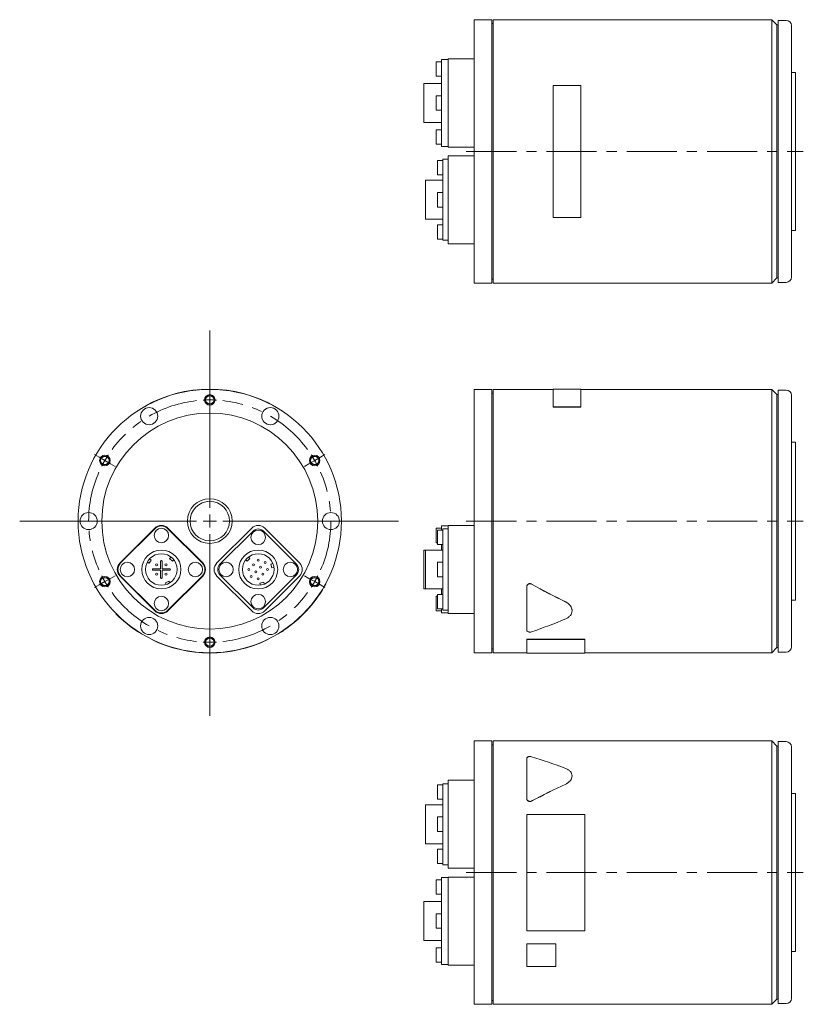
# Model space of a CAD drawing. Header units: millimetres. Extents: x 11 to 620, y 24 to 435.
# Tile 1 of 3: x 11 to 309, y 24 to 398. Entities that reach past the tile are written whole.
import ezdxf

# ---------------------------------------------------------------- set-up
doc = ezdxf.new("R2010")
doc.units = ezdxf.units.MM
doc.header["$LTSCALE"] = 1.5
doc.linetypes.add('CENTERX2', pattern=[20.32, 12.7, -2.54, 2.54, -2.54])

# ---------------------------------------------------------------- blocks, each defined once
blk = doc.blocks.new('SW_CENTERMARKSYMBOL_2')
at = {"color": 6, "linetype": 'Continuous', "lineweight": 0}
for p, q in [((0, 5), (0, 72.4)), ((-5, 0), (-72.18, 0)), ((0, 0), (-2.5, 0)), ((0, 0), (0, 2.5)), ((0, 0), (0, -2.5)), ((0, 0), (2.5, 0)), ((5, 0), (71.7, 0)), ((0, -5), (0, -73.95))]:
    blk.add_line(p, q, dxfattribs=at)
blk = doc.blocks.new('SW_CENTERMARKSYMBOL_3')
at = {"color": 6, "linetype": 'CENTERX2', "lineweight": 0}
for p, q in [((-42, -21.75), (-43.73, -20.75)), ((-39.84, -23), (-42, -21.75)), ((39.84, -23), (42, -21.75)), ((42, -21.75), (43.73, -20.75)), ((-39.84, -23), (-37.67, -24.25)), ((-37.67, -24.25), (-35.94, -25.25)), ((37.67, -24.25), (35.94, -25.25)), ((39.84, -23), (37.67, -24.25)), ((-37.67, -67.75), (-35.94, -66.75)), ((37.67, -67.75), (35.94, -66.75)), ((-42, -70.25), (-43.73, -71.25)), ((-39.84, -69), (-42, -70.25)), ((-39.84, -69), (-37.67, -67.75)), ((39.84, -69), (37.67, -67.75)), ((39.84, -69), (42, -70.25)), ((42, -70.25), (43.73, -71.25))]:
    blk.add_line(p, q, dxfattribs=at)
for start, end in [(90, 93.1139), (86.8861, 90), (96.2278, 143.7722), (36.2278, 83.7722), (146.8861, 150), (30, 33.1139), (150, 153.1139), (26.8861, 30), (156.2278, 203.7722), (336.2278, 23.7722), (206.8861, 210), (330, 333.1139), (210, 213.1139), (326.8861, 330), (216.2278, 263.7722), (276.2278, 323.7722), (266.8861, 270), (270, 273.1139)]:
    blk.add_arc((0, -46), 46, start, end, dxfattribs=at)

msp = doc.modelspace()

# ---------------------------------------------------------------- linework, layer by layer
at = {"color": 7, "linetype": 'Continuous', "lineweight": 15}
for p, q in [((190.49, 398.12), (183.69, 398.12)), ((183.69, 298.12), (183.69, 398.12)), ((190.49, 298.12), (190.49, 398.12)), ((190.99, 396.62), (190.49, 396.62)), ((296.69, 398.12), (190.99, 398.12)), ((190.99, 298.12), (190.99, 398.12)), ((298.69, 396.12), (296.69, 398.12)), ((296.69, 298.12), (296.69, 398.12)), ((302.19, 397.87), (299.19, 397.87)), ((299.19, 298.37), (299.19, 397.87)), ((299.19, 396.12), (298.69, 396.12)), ((298.69, 300.12), (298.69, 396.12)), ((304.19, 395.87), (304.19, 300.37)), ((171.29, 382.17), (169.29, 382.17)), ((169.29, 376.67), (169.29, 382.17)), ((173.79, 383.02), (171.29, 383.02)), ((171.29, 381.99), (171.29, 383.02)), ((171.29, 368.98), (171.29, 381.99)), ((183.69, 383.23), (173.79, 383.23)), ((173.79, 382.2), (173.79, 383.23)), ((173.79, 368.98), (173.79, 382.2)), ((305.69, 378.12), (304.19, 378.12)), ((305.69, 318.12), (305.69, 378.12)), ((171.29, 373.91), (164.59, 373.91)), ((164.59, 359.11), (164.59, 373.91)), ((169.29, 376.67), (171.29, 376.67)), ((213.69, 373.17), (213.69, 323.07)), ((224.19, 373.17), (213.69, 373.17)), ((224.19, 323.07), (224.19, 373.17)), ((171.29, 369.26), (169.29, 369.26)), ((169.29, 363.76), (169.29, 369.26)), ((171.29, 364.03), (171.29, 368.98)), ((173.79, 364.03), (173.79, 368.98)), ((169.29, 363.76), (171.29, 363.76)), ((171.29, 351.02), (171.29, 364.03)), ((173.79, 350.81), (173.79, 364.03)), ((164.59, 359.11), (171.29, 359.11)), ((171.29, 356.34), (169.29, 356.34)), ((169.29, 350.84), (169.29, 356.34)), ((169.29, 350.84), (171.29, 350.84)), ((171.29, 349.99), (171.29, 351.02)), ((171.29, 349.99), (173.79, 349.99)), ((173.79, 349.78), (173.79, 350.81)), ((173.79, 349.78), (183.69, 349.78)), ((171.79, 344.69), (169.79, 344.69)), ((169.79, 339.19), (169.79, 344.69)), ((173.79, 345.12), (171.79, 345.12)), ((171.79, 344.3), (171.79, 345.12)), ((171.79, 331.72), (171.79, 344.3)), ((183.69, 346.46), (173.79, 346.46)), ((173.79, 345.43), (173.79, 346.46)), ((173.79, 332.21), (173.79, 345.43)), ((171.79, 337.14), (165.24, 337.14)), ((165.24, 322.34), (165.24, 337.14)), ((169.79, 339.19), (171.79, 339.19)), ((171.79, 332.49), (169.79, 332.49)), ((169.79, 326.99), (169.79, 332.49)), ((171.79, 327.76), (171.79, 331.72)), ((173.79, 327.26), (173.79, 332.21)), ((169.79, 326.99), (171.79, 326.99)), ((171.79, 315.17), (171.79, 327.76)), ((173.79, 314.04), (173.79, 327.26)), ((165.24, 322.34), (171.79, 322.34)), ((213.69, 323.07), (224.19, 323.07)), ((171.79, 320.28), (169.79, 320.28)), ((169.79, 314.78), (169.79, 320.28)), ((304.19, 318.12), (305.69, 318.12)), ((169.79, 314.78), (171.79, 314.78)), ((171.79, 314.35), (171.79, 315.17)), ((171.79, 314.35), (173.79, 314.35)), ((173.79, 313.01), (173.79, 314.04)), ((173.79, 313.01), (183.69, 313.01)), ((190.49, 299.62), (190.99, 299.62)), ((296.69, 298.12), (298.69, 300.12)), ((298.69, 300.12), (299.19, 300.12)), ((183.69, 298.12), (190.49, 298.12)), ((190.99, 298.12), (296.69, 298.12)), ((299.19, 298.37), (302.19, 298.37)), ((190.49, 257.75), (183.69, 257.75)), ((183.69, 207.75), (183.69, 257.75)), ((190.49, 207.75), (190.49, 257.75)), ((190.99, 256.25), (190.49, 256.25)), ((213.69, 257.75), (190.99, 257.75)), ((190.99, 207.75), (190.99, 257.75)), ((224.19, 257.85), (213.69, 257.85)), ((213.69, 257.85), (213.69, 251.14)), ((224.19, 251.14), (224.19, 257.85)), ((296.69, 257.75), (224.19, 257.75)), ((298.69, 255.75), (296.69, 257.75)), ((296.69, 207.75), (296.69, 257.75)), ((299.19, 255.75), (298.69, 255.75)), ((298.69, 207.75), (298.69, 255.75)), ((302.19, 257.5), (299.19, 257.5)), ((299.19, 207.75), (299.19, 257.5)), ((304.19, 255.5), (304.19, 160)), ((58.34, 251.05), (58.29, 251.14)), ((108.34, 251.05), (108.39, 251.14)), ((213.69, 251.14), (224.19, 251.14)), ((213.69, 251.05), (213.69, 251.14)), ((213.69, 251.05), (224.19, 251.05)), ((224.19, 251.05), (224.19, 251.14)), ((305.69, 237.75), (304.19, 237.75)), ((305.69, 207.75), (305.69, 237.75)), ((173.79, 205.88), (171.29, 205.88)), ((171.29, 204.85), (171.29, 205.88)), ((183.69, 206.09), (173.79, 206.09)), ((173.79, 205.06), (173.79, 206.09)), ((183.69, 157.75), (183.69, 207.75)), ((190.49, 157.75), (190.49, 207.75)), ((190.99, 157.75), (190.99, 207.75)), ((296.69, 157.75), (296.69, 207.75)), ((298.69, 159.75), (298.69, 207.75)), ((299.19, 158), (299.19, 207.75)), ((305.69, 177.75), (305.69, 207.75)), ((62.48, 205.06), (49.26, 191.84)), ((62.48, 204.85), (49.47, 191.84)), ((80.65, 191.84), (67.43, 205.06)), ((80.44, 191.84), (67.43, 204.85)), ((99.25, 205.06), (86.03, 191.84)), ((99.75, 203.93), (87.16, 191.34)), ((116.29, 191.34), (103.71, 203.93)), ((117.42, 191.84), (104.2, 205.06)), ((171.29, 205.03), (169.29, 205.03)), ((169.29, 202.28), (169.29, 205.03)), ((169.29, 199.53), (169.29, 202.28)), ((171.79, 204.32), (169.79, 204.32)), ((169.79, 201.57), (169.79, 204.32)), ((171.29, 204.32), (171.29, 204.85)), ((173.79, 204.75), (171.79, 204.75)), ((171.79, 203.93), (171.79, 204.75)), ((171.79, 191.34), (171.79, 203.93)), ((173.79, 191.84), (173.79, 205.06)), ((169.29, 199.53), (169.79, 199.53)), ((169.79, 198.82), (169.79, 201.57)), ((169.79, 198.82), (171.79, 198.82)), ((171.29, 196.76), (171.29, 198.82)), ((165.24, 196.76), (164.59, 196.76)), ((164.59, 189.36), (164.59, 196.76)), ((171.79, 196.76), (165.24, 196.76)), ((165.24, 189.36), (165.24, 196.76)), ((59.65, 192.16), (60.27, 191.73)), ((60.27, 191.73), (61.13, 192.96)), ((61.13, 192.96), (60.51, 193.39)), ((64.66, 192.48), (64.66, 189.66)), ((65.26, 189.66), (65.26, 192.48)), ((68.64, 194.1), (68.1, 193.57)), ((68.1, 193.57), (69.16, 192.51)), ((69.16, 192.51), (69.7, 193.04)), ((96.99, 193.04), (97.52, 192.51)), ((97.52, 192.51), (98.58, 193.57)), ((98.58, 193.57), (98.05, 194.1)), ((107.28, 191.63), (106.55, 191.43)), ((106.55, 191.43), (106.94, 189.99)), ((171.79, 192.11), (169.79, 192.11)), ((169.79, 189.36), (169.79, 192.11)), ((171.79, 187.38), (171.79, 191.34)), ((173.79, 186.89), (173.79, 191.84)), ((64.66, 189.66), (61.85, 189.66)), ((61.85, 189.06), (64.66, 189.06)), ((64.66, 189.06), (64.66, 186.25)), ((68.07, 189.66), (65.26, 189.66)), ((65.26, 189.06), (68.07, 189.06)), ((65.26, 186.25), (65.26, 189.06)), ((87.16, 187.38), (99.75, 174.8)), ((103.71, 174.8), (116.29, 187.38)), ((106.94, 189.99), (107.67, 190.18)), ((164.59, 181.96), (164.59, 189.36)), ((165.24, 181.96), (165.24, 189.36)), ((169.79, 186.61), (169.79, 189.36)), ((171.79, 174.8), (171.79, 187.38)), ((49.26, 186.89), (62.48, 173.67)), ((49.47, 186.89), (62.48, 173.88)), ((67.83, 184.97), (66.47, 184.33)), ((66.47, 184.33), (66.79, 183.65)), ((67.43, 173.88), (80.44, 186.89)), ((67.43, 173.67), (80.65, 186.89)), ((68.15, 184.29), (67.83, 184.97)), ((86.03, 186.89), (99.25, 173.67)), ((103.8, 184.54), (102.35, 184.15)), ((102.35, 184.15), (102.54, 183.42)), ((103.99, 183.81), (103.8, 184.54)), ((104.2, 173.67), (117.42, 186.89)), ((127.43, 183.95), (127.34, 184)), ((169.79, 186.61), (171.79, 186.61)), ((173.79, 173.67), (173.79, 186.89)), ((164.59, 181.96), (165.24, 181.96)), ((165.24, 181.96), (171.79, 181.96)), ((171.79, 179.91), (169.79, 179.91)), ((169.79, 177.16), (169.79, 179.91)), ((171.29, 179.91), (171.29, 181.96)), ((203.69, 182.92), (203.69, 182.87)), ((203.69, 166.26), (203.69, 182.87)), ((169.79, 179.2), (169.29, 179.2)), ((169.29, 176.45), (169.29, 179.2)), ((169.29, 173.7), (169.29, 176.45)), ((169.79, 174.41), (169.79, 177.16)), ((304.19, 177.75), (305.69, 177.75)), ((47.79, 172.59), (47.72, 172.52)), ((169.29, 173.7), (171.29, 173.7)), ((169.79, 174.41), (171.79, 174.41)), ((171.29, 173.88), (171.29, 174.41)), ((171.29, 172.85), (171.29, 173.88)), ((171.29, 172.85), (173.79, 172.85)), ((171.79, 173.98), (171.79, 174.8)), ((171.79, 173.98), (173.79, 173.98)), ((173.79, 172.64), (173.79, 173.67)), ((173.79, 172.64), (183.69, 172.64)), ((220.89, 173.68), (220.89, 173.75)), ((56.34, 165.67), (56.29, 165.58)), ((110.34, 165.67), (110.4, 165.58)), ((61.34, 162.85), (61.3, 162.76)), ((105.34, 162.85), (105.39, 162.76)), ((203.69, 162.85), (225.69, 162.85)), ((203.69, 162.85), (203.69, 162.76)), ((203.69, 162.76), (225.69, 162.76)), ((203.69, 157.65), (203.69, 162.76)), ((225.69, 162.85), (225.69, 162.76)), ((225.69, 162.76), (225.69, 157.65)), ((183.69, 157.75), (190.49, 157.75)), ((190.49, 159.25), (190.99, 159.25)), ((190.99, 157.75), (203.69, 157.75)), ((203.69, 157.65), (225.69, 157.65)), ((225.69, 157.75), (296.69, 157.75)), ((296.69, 157.75), (298.69, 159.75)), ((298.69, 159.75), (299.19, 159.75)), ((299.19, 158), (302.19, 158)), ((190.49, 124.26), (183.69, 124.26)), ((183.69, 24.26), (183.69, 124.26)), ((190.49, 24.26), (190.49, 124.26)), ((296.69, 124.26), (190.99, 124.26)), ((190.99, 24.26), (190.99, 124.26)), ((298.69, 122.26), (296.69, 124.26)), ((296.69, 24.26), (296.69, 124.26)), ((302.19, 124.01), (299.19, 124.01)), ((299.19, 24.51), (299.19, 124.01)), ((190.99, 122.76), (190.49, 122.76)), ((299.19, 122.26), (298.69, 122.26)), ((298.69, 26.26), (298.69, 122.26)), ((304.19, 122.01), (304.19, 26.51)), ((203.69, 102.35), (203.69, 117.75)), ((183.69, 109.37), (173.79, 109.37)), ((173.79, 108.34), (173.79, 109.37)), ((220.89, 110.93), (220.89, 111)), ((171.79, 107.6), (169.79, 107.6)), ((169.79, 102.1), (169.79, 107.6)), ((173.79, 108.03), (171.79, 108.03)), ((171.79, 107.21), (171.79, 108.03)), ((171.79, 94.63), (171.79, 107.21)), ((173.79, 95.12), (173.79, 108.34)), ((169.79, 102.1), (171.79, 102.1)), ((203.69, 102.29), (203.69, 102.35)), ((305.69, 104.26), (304.19, 104.26)), ((305.69, 44.26), (305.69, 104.26)), ((171.79, 100.05), (165.24, 100.05)), ((165.24, 85.25), (165.24, 100.05)), ((171.79, 95.4), (169.79, 95.4)), ((169.79, 89.9), (169.79, 95.4)), ((171.79, 90.67), (171.79, 94.63)), ((173.79, 90.17), (173.79, 95.12)), ((203.69, 96.31), (225.69, 96.31)), ((203.69, 52.22), (203.69, 96.31)), ((225.69, 96.31), (225.69, 52.22)), ((169.79, 89.9), (171.79, 89.9)), ((171.79, 78.08), (171.79, 90.67)), ((173.79, 76.95), (173.79, 90.17)), ((165.24, 85.25), (171.79, 85.25)), ((171.79, 83.19), (169.79, 83.19)), ((169.79, 77.69), (169.79, 83.19)), ((169.79, 77.69), (171.79, 77.69)), ((171.79, 77.26), (171.79, 78.08)), ((171.79, 77.26), (173.79, 77.26)), ((173.79, 75.92), (173.79, 76.95)), ((173.79, 75.92), (183.69, 75.92)), ((171.29, 71.54), (169.29, 71.54)), ((169.29, 66.04), (169.29, 71.54)), ((173.79, 72.39), (171.29, 72.39)), ((171.29, 71.36), (171.29, 72.39)), ((171.29, 58.35), (171.29, 71.36)), ((183.69, 72.6), (173.79, 72.6)), ((173.79, 71.58), (173.79, 72.6)), ((173.79, 58.35), (173.79, 71.58)), ((169.29, 66.04), (171.29, 66.04)), ((171.29, 63.28), (164.59, 63.28)), ((164.59, 48.48), (164.59, 63.28)), ((171.29, 58.63), (169.29, 58.63)), ((169.29, 53.13), (169.29, 58.63)), ((171.29, 53.4), (171.29, 58.35)), ((173.79, 53.4), (173.79, 58.35)), ((169.29, 53.13), (171.29, 53.13)), ((171.29, 40.39), (171.29, 53.4)), ((173.79, 40.18), (173.79, 53.4)), ((225.69, 52.22), (203.69, 52.22)), ((164.59, 48.48), (171.29, 48.48)), ((171.29, 45.72), (169.29, 45.72)), ((169.29, 40.22), (169.29, 45.72)), ((203.69, 47.26), (214.69, 47.26)), ((203.69, 47.26), (203.69, 47.21)), ((203.69, 47.21), (214.69, 47.21)), ((203.69, 38.64), (203.69, 47.21)), ((214.69, 47.26), (214.69, 47.21)), ((214.69, 47.21), (214.69, 38.64)), ((304.19, 44.26), (305.69, 44.26)), ((169.29, 40.22), (171.29, 40.22)), ((171.29, 39.37), (171.29, 40.39)), ((171.29, 39.37), (173.79, 39.37)), ((173.79, 39.15), (173.79, 40.18)), ((173.79, 39.15), (183.69, 39.15)), ((214.69, 38.64), (203.69, 38.64)), ((296.69, 24.26), (298.69, 26.26)), ((298.69, 26.26), (299.19, 26.26)), ((183.69, 24.26), (190.49, 24.26)), ((190.49, 25.76), (190.99, 25.76)), ((190.99, 24.26), (296.69, 24.26)), ((299.19, 24.51), (302.19, 24.51))]:
    msp.add_line(p, q, dxfattribs=at)
at = {"color": 6, "linetype": 'CENTERX2', "lineweight": 0}
for p, q in [((180.69, 348.12), (308.69, 348.12)), ((180.69, 207.75), (308.69, 207.75)), ((180.69, 74.26), (308.69, 74.26))]:
    msp.add_line(p, q, dxfattribs=at)
at = {"color": 7, "linetype": 'Continuous', "lineweight": 15}
for centre, radius in [((83.34, 207.75), 50), ((60.34, 247.59), 3.25), ((106.34, 247.59), 3.25), ((83.34, 207.75), 41), ((83.34, 207.75), 8.5), ((83.34, 207.75), 7.5), ((37.34, 207.75), 3.25), ((129.34, 207.75), 3.25), ((64.96, 202.28), 2.75), ((101.73, 201.57), 2.75), ((64.96, 189.36), 7.4), ((64.96, 189.36), 6), ((101.73, 189.36), 7.4), ((101.73, 189.36), 6), ((52.04, 189.36), 2.75), ((63.19, 191.13), 0.4), ((66.72, 191.13), 0.4), ((77.87, 189.36), 2.75), ((89.52, 189.36), 2.75), ((99.96, 191.13), 0.35), ((101.73, 192.9), 0.35), ((104.38, 192.02), 0.35), ((113.93, 189.36), 2.75), ((63.19, 187.6), 0.4), ((66.72, 187.6), 0.4), ((98.19, 189.36), 0.35), ((99.07, 186.71), 0.35), ((100.84, 188.48), 0.35), ((102.61, 190.25), 0.35), ((103.49, 187.6), 0.35), ((105.26, 189.36), 0.35), ((101.73, 185.83), 0.35), ((101.73, 177.16), 2.75), ((64.96, 176.45), 2.75), ((60.34, 167.91), 3.25), ((106.34, 167.91), 3.25)]:
    msp.add_circle(centre, radius, dxfattribs=at)
at = {"color": 6, "linetype": 'Continuous', "lineweight": 15}
for centre in [(83.34, 253.75), (43.5, 230.75), (123.18, 230.75), (43.5, 184.75), (123.18, 184.75), (83.34, 161.75)]:
    msp.add_circle(centre, 2, dxfattribs=at)
for centre in [(83.34, 253.75), (43.5, 230.75), (123.18, 230.75), (43.5, 184.75), (123.18, 184.75), (83.34, 161.75)]:
    msp.add_circle(centre, 1.62)
at = {"color": 7, "linetype": 'Continuous', "lineweight": 15}
for centre, radius, start, end in [((302.19, 395.87), 2, 0, 90), ((302.19, 300.37), 2, 270, 0), ((83.34, 207.75), 50.1, 60, 120), ((302.19, 255.5), 2, 0, 90), ((64.96, 202.59), 3.5, 45, 135), ((64.96, 202.38), 3.5, 45, 135), ((101.73, 202.59), 3.5, 45, 135), ((101.73, 201.95), 2.8, 45, 135), ((51.73, 189.36), 3.5, 135, 225), ((51.95, 189.36), 3.5, 135, 225), ((64.96, 192.48), 0.3, 0, 180), ((77.97, 189.36), 3.5, 315, 45), ((78.18, 189.36), 3.5, 315, 45), ((88.5, 189.36), 3.5, 135, 225), ((89.14, 189.36), 2.8, 135, 225), ((114.31, 189.36), 2.8, 315, 45), ((114.95, 189.36), 3.5, 315, 45), ((61.85, 189.36), 0.3, 90, 270), ((68.07, 189.36), 0.3, 270, 90), ((64.96, 186.25), 0.3, 180, 0), ((83.34, 207.75), 50.1, 304.0995, 330.2229), ((83.34, 207.75), 50.1, 224.6862, 237.3168), ((64.96, 176.35), 3.5, 225, 315), ((64.96, 176.14), 3.5, 225, 315), ((101.73, 176.14), 3.5, 225, 315), ((101.73, 176.78), 2.8, 225, 315), ((83.34, 207.75), 50.1, 243.8961, 296.1039), ((302.19, 160), 2, 270, 0), ((302.19, 122.01), 2, 0, 90), ((302.19, 26.51), 2, 270, 0)]:
    msp.add_arc(centre, radius, start, end, dxfattribs=at)
for centre, major_axis, ratio, start_param, end_param in [((225.51, 207.75), (79.86, -42.06), 0.338518, 4.639839, 4.801895), ((225.51, 207.75), (79.85, -42.16), 0.338901, 4.64047, 4.802526), ((225.51, 207.75), (79.85, 42.16), 0.338901, 4.286317, 4.448373), ((225.51, 74.26), (79.71, -40.29), 0.373584, 1.844372, 2.006428), ((225.51, 74.26), (79.71, 40.29), 0.373584, 1.4711, 1.633156), ((225.51, 74.26), (79.72, 40.19), 0.373141, 1.471798, 1.633854)]:
    msp.add_ellipse(centre, major_axis=major_axis, ratio=ratio, start_param=start_param, end_param=end_param, dxfattribs=at)
for points, knots in [([(126.83, 182.87), (126.88, 182.96), (126.99, 183.15), (127.13, 183.41), (127.26, 183.64), (127.36, 183.82), (127.42, 183.93), (127.42, 183.94), (127.43, 183.95)], [0, 0, 0, 0, 0.168374, 0.337063, 0.505682, 0.673847, 0.841801, 1, 1, 1, 1]), ([(205.52, 183.84), (205.49, 183.85), (205.43, 183.88), (205.33, 183.92), (205.21, 183.96), (205.07, 183.99), (204.86, 184.01), (204.59, 183.98), (204.29, 183.87), (204.04, 183.69), (203.87, 183.5), (203.78, 183.33), (203.73, 183.2), (203.7, 183.06), (203.69, 182.96), (203.69, 182.92)], [0, 0, 0, 0, 0.042038, 0.083846, 0.125776, 0.188389, 0.250822, 0.375373, 0.500091, 0.62494, 0.749832, 0.812302, 0.874897, 0.937445, 1, 1, 1, 1]), ([(203.69, 182.87), (203.69, 182.96), (203.71, 183.05), (203.76, 183.24), (203.8, 183.32), (203.91, 183.49), (203.97, 183.56), (204.12, 183.7), (204.2, 183.76), (204.39, 183.86), (204.49, 183.89), (204.7, 183.94), (204.8, 183.95), (205.13, 183.95), (205.34, 183.89), (205.52, 183.79)], [0, 0, 0, 0, 0.125, 0.125, 0.25, 0.25, 0.375, 0.375, 0.5, 0.5, 0.625, 0.625, 0.75, 0.75, 1, 1, 1, 1]), ([(218.47, 177.06), (218.82, 176.86), (219.52, 176.46), (220.3, 175.63), (220.76, 174.72), (220.94, 174.06), (220.89, 173.75), (220.89, 173.75)], [0, 0, 0, 0, 0.249945, 0.499964, 0.749978, 0.99998, 1, 1, 1, 1]), ([(218.47, 177), (218.84, 176.82), (219.17, 176.61), (219.78, 176.12), (220.03, 175.85), (220.46, 175.26), (220.62, 174.96), (220.84, 174.32), (220.89, 174), (220.89, 173.36), (220.84, 173.05), (220.62, 172.45), (220.46, 172.17), (220.14, 171.77), (220.02, 171.64), (219.76, 171.4), (219.62, 171.28), (219.17, 170.96), (218.84, 170.78), (218.47, 170.62)], [0, 0, 0, 0, 0.125, 0.125, 0.25, 0.25, 0.375, 0.375, 0.5, 0.5, 0.625, 0.625, 0.75, 0.75, 0.8125, 0.8125, 0.875, 0.875, 1, 1, 1, 1]), ([(110.4, 165.58), (110.4, 165.59), (110.41, 165.59), (110.52, 165.66), (110.69, 165.77), (110.91, 165.92), (111.16, 166.08), (111.34, 166.2), (111.43, 166.26)], [0, 0, 0, 0, 0.157247, 0.325625, 0.493937, 0.662124, 0.830647, 1, 1, 1, 1]), ([(205.52, 165.68), (205.34, 165.62), (205.13, 165.58), (204.81, 165.58), (204.7, 165.59), (204.49, 165.62), (204.39, 165.64), (204.11, 165.73), (203.96, 165.82), (203.8, 165.97), (203.76, 166.03), (203.71, 166.14), (203.69, 166.2), (203.69, 166.26)], [0, 0, 0, 0, 0.25, 0.25, 0.375, 0.375, 0.5, 0.5, 0.75, 0.75, 0.875, 0.875, 1, 1, 1, 1]), ([(203.69, 117.75), (203.69, 117.8), (203.71, 117.85), (203.76, 117.96), (203.8, 118), (203.91, 118.1), (203.97, 118.14), (204.12, 118.21), (204.2, 118.24), (204.39, 118.3), (204.49, 118.32), (204.7, 118.34), (204.8, 118.35), (205.13, 118.35), (205.34, 118.32), (205.52, 118.26)], [0, 0, 0, 0, 0.125, 0.125, 0.25, 0.25, 0.375, 0.375, 0.5, 0.5, 0.625, 0.625, 0.75, 0.75, 1, 1, 1, 1]), ([(218.47, 113.82), (218.84, 113.68), (219.17, 113.51), (219.78, 113.11), (220.03, 112.89), (220.46, 112.4), (220.62, 112.14), (220.84, 111.58), (220.89, 111.29), (220.89, 110.7), (220.84, 110.41), (220.62, 109.82), (220.46, 109.53), (220.14, 109.12), (220.02, 108.99), (219.76, 108.74), (219.62, 108.62), (219.17, 108.27), (218.84, 108.07), (218.47, 107.9)], [0, 0, 0, 0, 0.125, 0.125, 0.25, 0.25, 0.375, 0.375, 0.5, 0.5, 0.625, 0.625, 0.75, 0.75, 0.8125, 0.8125, 0.875, 0.875, 1, 1, 1, 1]), ([(220.89, 110.93), (220.86, 110.63), (220.8, 110.03), (220.29, 109.18), (219.52, 108.4), (218.82, 108.02), (218.47, 107.84)], [0, 0, 0, 0, 0.249972, 0.499975, 0.749984, 1, 1, 1, 1]), ([(205.52, 101.47), (205.34, 101.37), (205.13, 101.32), (204.81, 101.31), (204.7, 101.33), (204.49, 101.37), (204.39, 101.41), (204.11, 101.54), (203.96, 101.68), (203.8, 101.91), (203.76, 102), (203.71, 102.17), (203.69, 102.26), (203.69, 102.35)], [0, 0, 0, 0, 0.25, 0.25, 0.375, 0.375, 0.5, 0.5, 0.75, 0.75, 0.875, 0.875, 1, 1, 1, 1]), ([(203.69, 102.29), (203.69, 102.26), (203.7, 102.2), (203.71, 102.12), (203.74, 102.01), (203.78, 101.9), (203.87, 101.74), (204.04, 101.56), (204.29, 101.39), (204.59, 101.28), (204.86, 101.26), (205.07, 101.27), (205.23, 101.3), (205.38, 101.35), (205.48, 101.39), (205.52, 101.42)], [0, 0, 0, 0, 0.041971, 0.083785, 0.125747, 0.18834, 0.250805, 0.375246, 0.499981, 0.624832, 0.749615, 0.812006, 0.874564, 0.937219, 1, 1, 1, 1])]:
    msp.add_open_spline(points, degree=3, knots=knots, dxfattribs=at)

# ---------------------------------------------------------------- block references
at = {"color": 7, "linetype": 'Continuous', "lineweight": 0}
msp.add_blockref('SW_CENTERMARKSYMBOL_2', (83.34, 207.75), dxfattribs=at)
at = {"color": 7, "linetype": 'CENTERX2', "lineweight": 0}
msp.add_blockref('SW_CENTERMARKSYMBOL_3', (83.34, 253.75), dxfattribs=at)

doc.saveas('drawing.dxf')
